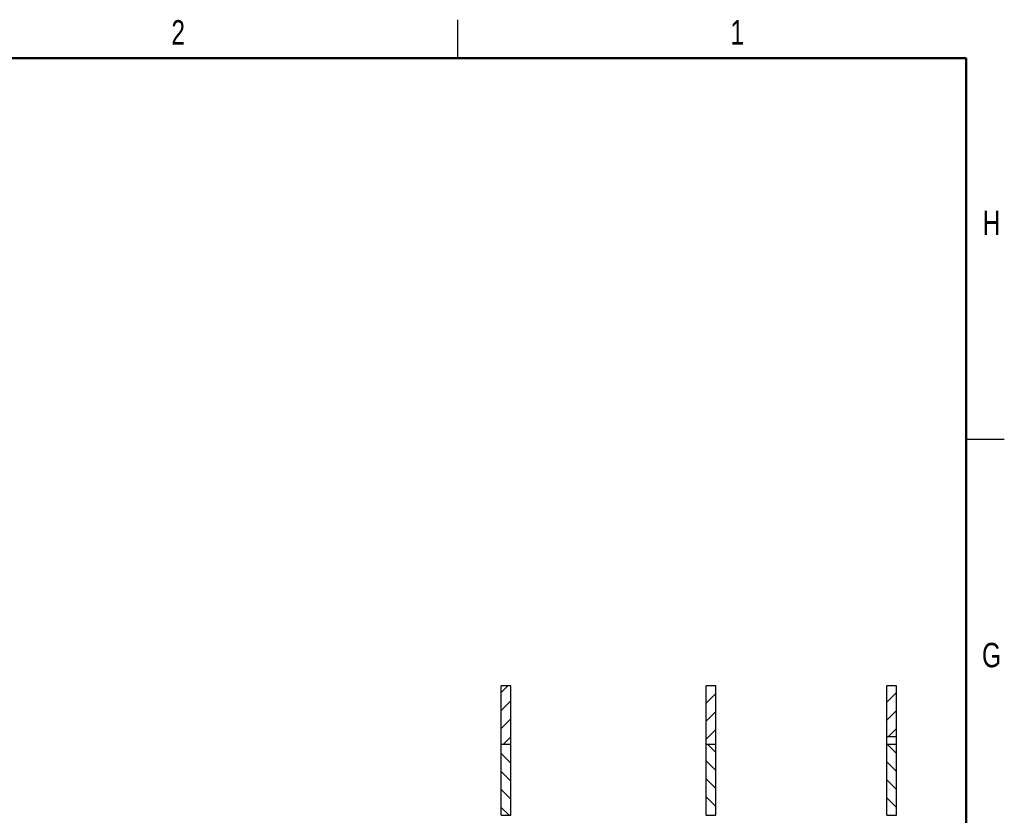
# Model space of a CAD drawing. Header units: inches. Extents: x 0.1 to 87.3, y 0.1 to 33.9.
# Tile 139 of 140: x 34.2 to 43.9, y 26.1 to 33.9. Entities that reach past the tile are written whole.
import ezdxf

# ---------------------------------------------------------------- set-up
doc = ezdxf.new("R2010")
doc.units = ezdxf.units.IN
doc.header["$MEASUREMENT"] = 0
doc.linetypes.add('PHANTOM', pattern=[0.5, 0.25, -0.05, 0.05, -0.05, 0.05, -0.05])
doc.layers.add('SECTION_VIEWS', color=7, linetype='PHANTOM', lineweight=35)
doc.styles.add('SLDTEXTSTYLE0', font='TXT', dxfattribs={"width": 0.75})

msp = doc.modelspace()

# ---------------------------------------------------------------- hatches: boundary and pattern name
at = {"layer": 'SECTION_VIEWS', "linetype": 'Continuous', "lineweight": 18}
h = msp.add_hatch(dxfattribs=at)
h.set_pattern_fill('ANSI31', color=256, style=0)
h.paths.add_polyline_path([(39.020333, 26.748208), (39.020333, 27.324554), (38.925845, 27.324554), (38.925845, 26.748208)], flags=0)
h = msp.add_hatch(dxfattribs=at)
h.set_pattern_fill('ANSI31', color=256, style=0)
h.paths.add_polyline_path([(41.03777, 26.748208), (41.03777, 27.324554), (40.943282, 27.324554), (40.943282, 26.748208)], flags=0)
h = msp.add_hatch(dxfattribs=at)
h.set_pattern_fill('ANSI31', color=256, style=0)
h.paths.add_polyline_path([(42.815133, 26.821659), (42.815133, 27.324554), (42.720644, 27.324554), (42.720644, 26.821659)], flags=0)
h = msp.add_hatch(dxfattribs=at)
h.set_pattern_fill('ANSI31', color=256, angle=90, style=0)
h.paths.add_polyline_path([(38.925845, 26.748208), (38.925845, 26.051435), (39.020333, 26.051435), (39.020333, 26.748208)], flags=0)
h = msp.add_hatch(dxfattribs=at)
h.set_pattern_fill('ANSI31', color=256, angle=90, style=0)
h.paths.add_polyline_path([(40.943282, 26.748208), (40.943282, 26.051435), (41.03777, 26.051435), (41.03777, 26.748208)], flags=0)
h = msp.add_hatch(dxfattribs=at)
h.set_pattern_fill('ANSI31', color=256, angle=90, style=0)
h.paths.add_polyline_path([(42.720644, 26.748208), (42.720644, 26.051435), (42.815133, 26.051435), (42.815133, 26.748208)], flags=0)

# ---------------------------------------------------------------- linework, layer by layer
at = {"color": 7, "linetype": 'Continuous', "lineweight": 25}
for p, q in [((38.5, 33.5), (38.5, 33.875)), ((43.5, 29.75), (43.875, 29.75)), ((39.020333, 27.324554), (38.925845, 27.324554)), ((38.925845, 26.748208), (38.925845, 27.324554)), ((39.020333, 26.748208), (39.020333, 27.324554)), ((40.943282, 26.748208), (40.943282, 27.324554)), ((41.03777, 27.324554), (40.943282, 27.324554)), ((41.03777, 26.748208), (41.03777, 27.324554)), ((42.720644, 26.821659), (42.720644, 27.324554)), ((42.815133, 27.324554), (42.720644, 27.324554)), ((42.815133, 26.821659), (42.815133, 27.324554)), ((39.020333, 26.748208), (38.925845, 26.748208)), ((38.925845, 26.051435), (38.925845, 26.748208)), ((39.020333, 26.748208), (38.925845, 26.748208)), ((39.020333, 26.051435), (39.020333, 26.748208)), ((41.03777, 26.748208), (40.943282, 26.748208)), ((40.943282, 26.051435), (40.943282, 26.748208)), ((41.03777, 26.748208), (40.943282, 26.748208)), ((41.03777, 26.051435), (41.03777, 26.748208)), ((42.815133, 26.821659), (42.720644, 26.821659)), ((42.720644, 26.748208), (42.720644, 26.821659)), ((42.815133, 26.748208), (42.720644, 26.748208)), ((42.720644, 26.051435), (42.720644, 26.748208)), ((42.815133, 26.748208), (42.815133, 26.821659)), ((42.815133, 26.051435), (42.815133, 26.748208)), ((38.925845, 26.051435), (39.020333, 26.051435)), ((40.943282, 26.051435), (41.03777, 26.051435)), ((42.720644, 26.051435), (42.815133, 26.051435))]:
    msp.add_line(p, q, dxfattribs=at)
at = {"color": 7, "linetype": 'Continuous', "lineweight": 50}
for p, q in [((0.5, 33.5), (43.5, 33.5)), ((43.5, 33.5), (43.5, 0.5))]:
    msp.add_line(p, q, dxfattribs=at)

# ---------------------------------------------------------------- texts
at = {"color": 7, "linetype": 'Continuous', "lineweight": 0, "char_height": 0.24, "attachment_point": 2, "style": 'SLDTEXTSTYLE0'}
for s, insert in [('2', (35.747583, 33.872586)), ('1', (41.247583, 33.872586)), ('H', (43.749417, 31.997586)), ('G', (43.74925, 27.747586))]:
    msp.add_mtext(s, dxfattribs=dict(at, insert=insert))

doc.saveas('drawing.dxf')
